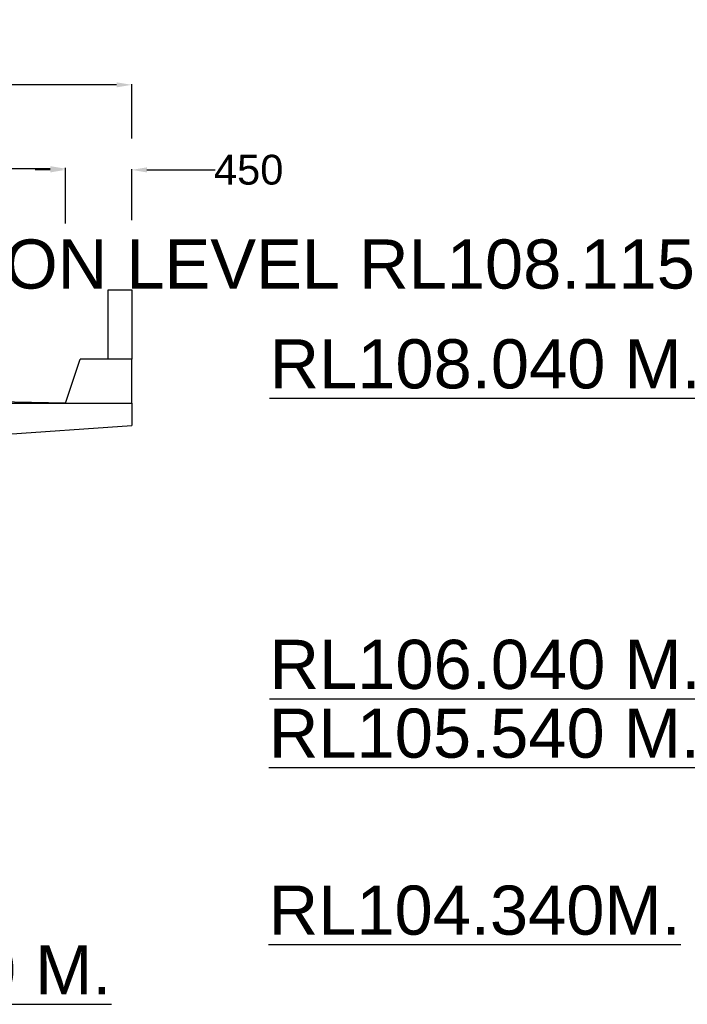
# Model space of a CAD drawing. Extents: x 295740 to 1300953, y 786236 to 1859747.
# Tile 5 of 9: x 1035551 to 1057941, y 954163 to 987182. Entities that reach past the tile are written whole.
import ezdxf

# ---------------------------------------------------------------- set-up
doc = ezdxf.new("R2010")
doc.units = ezdxf.units.MI
doc.header["$MEASUREMENT"] = 0
doc.layers.add('TEXT', color=3, linetype='Continuous')
doc.styles.get("Standard").update_dxf_attribs({"font": 'arial.ttf', "height": 500})
doc.dimstyles.new('bASANT jAIN  NMM', dxfattribs={"dimscale": 0.507, "dimtxt": 500, "dimasz": 1000, "dimexe": 50, "dimexo": 25, "dimgap": 0.09, "dimtad": 0, "dimtih": 1, "dimtoh": 1, "dimdec": 0, "dimzin": 0, "dimdsep": 46, "dimtxsty": 'Standard', "dimcen": 0.09, "dimclrd": 256, "dimclre": 256, "dimadec": 0, "dimazin": 0, "dimtfac": 1, "dimtdec": 0, "dimtix": 1, "dimtofl": 0, "dimtmove": 0, "dimatfit": 0, "dimfxl": 300, "dimtolj": 1, "dimtzin": 0, "dimlwd": -1, "dimlwe": -1, "dimarcsym": 0})

# ---------------------------------------------------------------- blocks, each defined once
blk = doc.blocks.new('*D99')
at = {"ltscale": 10, "transparency": 16777216}
for p, q in [((997785, 983435), (997785, 985023)), ((998292, 984997), (1011160, 984997)), ((1038801, 984997), (1025932, 984997)), ((1039308, 983195), (1039308, 985023))]:
    blk.add_line(p, q, dxfattribs=at)
for points in [[(998292, 985082), (998292, 984913), (997785, 984997)], [(1038801, 985082), (1038801, 984913), (1039308, 984997)]]:
    blk.add_solid(points, dxfattribs=at)
at = {"layer": 'Defpoints', "color": 0, "ltscale": 10, "transparency": 16777216}
for p in [(1039308, 984997), (997785, 983423), (1039308, 983182)]:
    blk.add_point(p, dxfattribs=at)
at = {"color": 0, "ltscale": 10, "transparency": 16777216, "insert": (1018546, 984997), "char_height": 500, "attachment_point": 5}
blk.add_mtext('\\A1;{\\H2x;OVERALL WIDTH 8400}', dxfattribs=at)
blk = doc.blocks.new('*D100')
at = {"ltscale": 10, "transparency": 16777216}
for p, q in [((1000009, 981595), (1000009, 982212)), ((1000516, 982186), (1011433, 982186)), ((1036577, 982186), (1025660, 982186)), ((1037084, 980800), (1037084, 982212))]:
    blk.add_line(p, q, dxfattribs=at)
for points in [[(1000516, 982271), (1000516, 982102), (1000009, 982186)], [(1036577, 982271), (1036577, 982102), (1037084, 982186)]]:
    blk.add_solid(points, dxfattribs=at)
at = {"layer": 'Defpoints', "color": 0, "ltscale": 10, "transparency": 16777216}
for p in [(1037084, 982186), (1000009, 981582), (1037084, 980787)]:
    blk.add_point(p, dxfattribs=at)
at = {"color": 0, "ltscale": 10, "transparency": 16777216, "insert": (1018546, 982186), "char_height": 500, "attachment_point": 5}
blk.add_mtext('\\A1;{\\H2x;CARRIAGE WAY 7500}', dxfattribs=at)
blk = doc.blocks.new('*D102')
at = {"ltscale": 10, "transparency": 16777216}
for p, q in [((1036577, 982145), (1036070, 982145)), ((1037084, 980350), (1037084, 982170)), ((1039308, 980462), (1039308, 982170)), ((1039815, 982145), (1042106, 982145))]:
    blk.add_line(p, q, dxfattribs=at)
for points in [[(1036577, 982229), (1036577, 982060), (1037084, 982145)], [(1039815, 982229), (1039815, 982060), (1039308, 982145)]]:
    blk.add_solid(points, dxfattribs=at)
at = {"layer": 'Defpoints', "color": 0, "ltscale": 10, "transparency": 16777216}
for p in [(1039308, 982145), (1037084, 980338), (1039308, 980449)]:
    blk.add_point(p, dxfattribs=at)
at = {"color": 0, "ltscale": 10, "transparency": 16777216, "insert": (1043230, 982145), "char_height": 500, "attachment_point": 5}
blk.add_mtext('\\A1;{\\H2x;450}', dxfattribs=at)

msp = doc.modelspace()

# ---------------------------------------------------------------- linework, layer by layer
at = {"ltscale": 10}
for p, q in [((1038513.7, 975801.2), (1038513.7, 978118.3)), ((1038513.7, 978118.3), (1039306.3, 978118.3)), ((1039306.3, 978118.3), (1039306.3, 975801.2)), ((1039303.1, 976237.7), (1039303.1, 976237.7))]:
    msp.add_line(p, q, dxfattribs=at)
at = {"color": 0, "ltscale": 10}
for p, q in [((1037083.5, 974318.2), (1037577.9, 975801.2)), ((1039308, 975801.2), (1037577.9, 975801.2)), ((1039308, 974318.2), (1039308, 975801.2)), ((1037083.5, 974318.2), (1018546.4, 974689)), ((1013603.1, 974318.2), (1037083.5, 974318.2)), ((1035575.9, 974318.2), (1039308, 974318.2)), ((1039308, 974318.2), (1039308, 973576.7)), ((1032362.7, 973082.4), (1039308, 973576.7))]:
    msp.add_line(p, q, dxfattribs=at)

# ---------------------------------------------------------------- texts
at = {"layer": 'TEXT', "color": 0, "char_height": 1647.75, "attachment_point": 1}
for s, insert, width in [('FORMATION LEVEL RL108.115M. ', (1024680.3, 979812.2), 36532.236), ('{\\LRL108.040 M.}', (1043930.8, 976464.5), 22833.207), ('{\\LRL106.040 M.}', (1043929.4, 966387.1), 20660.56), ('{\\LRL105.540 M. }', (1043907.1, 964080.4), 14276.371), ('{\\LRL104.340M. }', (1043900.5, 958145), 14276.371), ('{\\LRL103.940 M. }', (1024168.9, 956140.4), 14276.371)]:
    msp.add_mtext(s, dxfattribs=dict(at, insert=insert, width=width))

# ---------------------------------------------------------------- dimensions: what is measured, and where the dimension line sits
at = {"color": 0, "ltscale": 10}
for base, p1, p2, text, picture, middle in [((1039308, 984997.2), (997784.7, 983422.7), (1039308, 983182.2), '{\\H2x;OVERALL WIDTH 8400}', '*D99', (1018546.4, 984997.2)), ((1037083.5, 982186.3), (1000009.2, 981582), (1037083.5, 980787.1), '{\\H2x;CARRIAGE WAY 7500}', '*D100', (1018546.4, 982186.3))]:
    dim = msp.add_linear_dim(base=base, p1=p1, p2=p2, text=text, dimstyle='bASANT jAIN  NMM', dxfattribs=at)
    dim.commit()
    dim.dimension.update_dxf_attribs({"geometry": picture, "text_midpoint": middle})
dim = msp.add_linear_dim(base=(1039308, 982144.5), p1=(1037083.5, 980337.7), p2=(1039308, 980449.3), text='{\\H2x;450}', dimstyle='bASANT jAIN  NMM', dxfattribs=at)
dim.commit()
dim.dimension.update_dxf_attribs({"geometry": '*D102', "text_midpoint": (1043229.7, 982144.5), "dimtype": 160})

doc.saveas('drawing.dxf')
